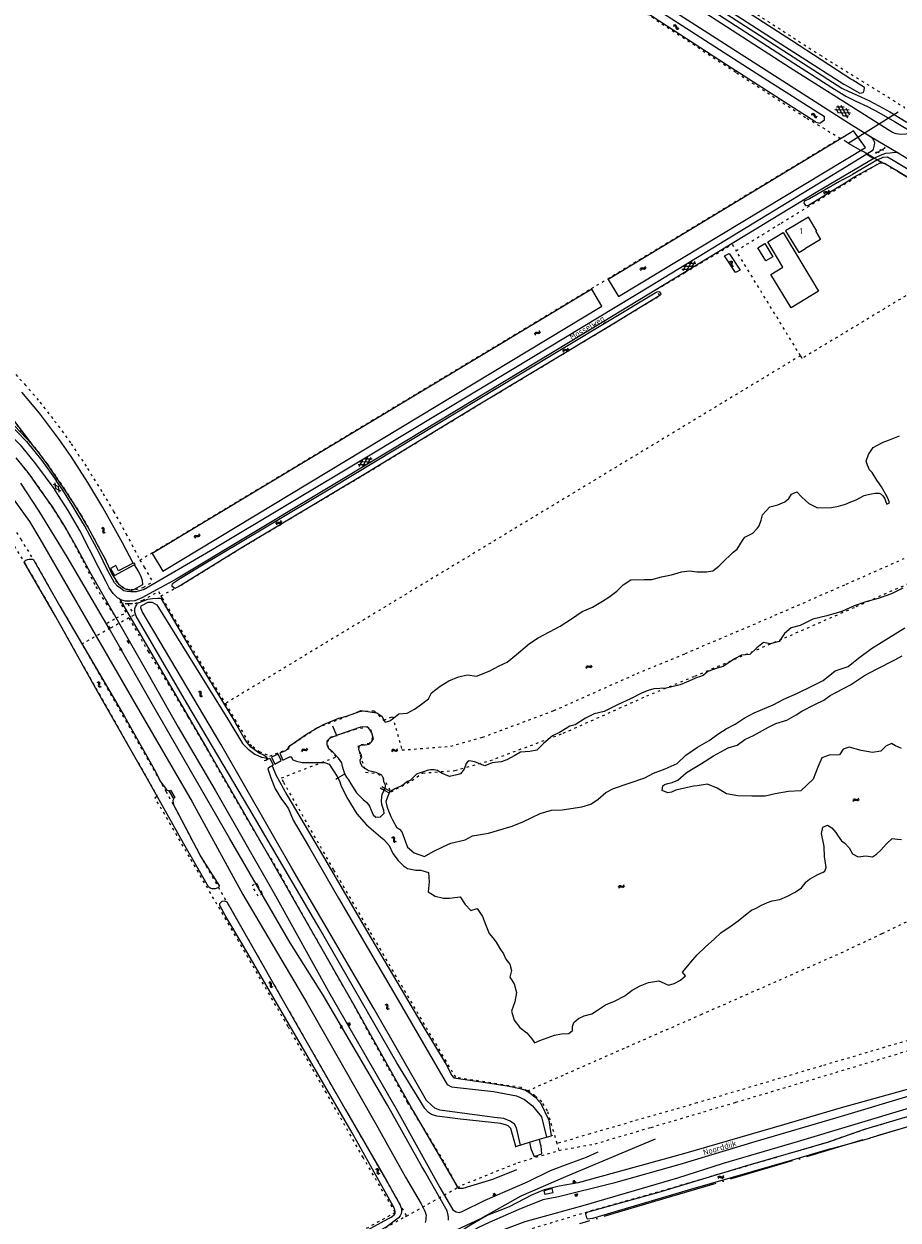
# Model space of a CAD drawing. Header units: metres. Extents: x 64961 to 73789, y 403835 to 410663.
# Tile 10 of 135: x 67548 to 67904, y 405073 to 405560. Entities that reach past the tile are written whole.
import ezdxf

# ---------------------------------------------------------------- set-up
doc = ezdxf.new("R2010")
doc.units = ezdxf.units.M
doc.linetypes.add('ACAD_ISO04W100', pattern=[30, 24, -3, 0, -3])
doc.linetypes.add('PERCEELGRENS', pattern=[2.5, 1, -1.5])
for name, color, linetype, lineweight in [('B-GEO-OG-GEBOUW_hoofdgebouw-G', 2, 'Continuous', 25), ('B-GEO-OG-GEBOUW_huisnr-T', 6, 'Continuous', 25), ('B-GEO-OG-GRENS-sectie-G', 253, 'ACAD_ISO04W100', 0), ('B-GEO-OG-GRENS_perceel-G', 253, 'PERCEELGRENS', 0), ('B-GEO-OG-KUNSTWERK-G', 253, 'Continuous', 0), ('B-GEO-OG-OVLIJNOBJ-G', 253, 'Continuous', 0), ('B-GEO-OG-SLOOT_insteek-G', 253, 'Continuous', 0), ('B-GEO-OG-SLOOT_kant-G', 253, 'Continuous', 0), ('B-GEO-OG-STRAATNAAM-T', 7, 'Continuous', 35), ('B-GEO-OG-TALUD-S', 253, 'Continuous', 0), ('B-GEO-OG-VERH_gesl-S', 253, 'Continuous', 0), ('B-GEO-OG-VERH_kntgesl-G', 253, 'Continuous', 0), ('B-GEO-OG-VERH_kntopen-G', 253, 'Continuous', 0), ('B-GEO-OG-VERH_open-S', 253, 'Continuous', 0), ('B-GEO-OG-WATER-S', 253, 'Continuous', 0), ('B-GEO-OG-WATER_kant-G', 253, 'Continuous', 0)]:
    doc.layers.add(name, color=color, linetype=linetype, lineweight=lineweight)
doc.styles.add('isocp', font='isocp.shx')

# ---------------------------------------------------------------- blocks, each defined once
blk = doc.blocks.new('S05')
at = {"color": 0}
for p, q in [((0.08, 0.3), (0.38, 0.59)), ((0.11, -0.19), (0.41, 0.09)), ((0.38, 0.59), (0.68, 0.71)), ((0.41, 0.09), (0.71, 0.21)), ((0.68, 0.71), (1.01, 0.62)), ((0.71, 0.21), (1.02, 0.12)), ((1.01, 0.62), (1.33, 0.37)), ((1.02, 0.12), (1.36, -0.12)), ((1.33, 0.37), (1.66, 0.13)), ((1.66, 0.13), (1.97, 0.04)), ((1.97, 0.04), (2.28, 0.16)), ((2.28, 0.16), (2.58, 0.44)), ((1.36, -0.12), (1.68, -0.37)), ((1.68, -0.37), (2, -0.46)), ((2, -0.46), (2.31, -0.33)), ((2.31, -0.33), (2.61, -0.05))]:
    blk.add_line(p, q, dxfattribs=at)
blk = doc.blocks.new('S04')
at = {"color": 0}
for p, q in [((0, 0.5), (0.5, 0.5)), ((0, 0.25), (1, 0.25)), ((0, 0), (0.5, 0)), ((0, -0.25), (1, -0.25)), ((0, -0.5), (0.5, -0.5))]:
    blk.add_line(p, q, dxfattribs=at)
blk = doc.blocks.new('S012')
at = {"color": 0}
for p, q in [((1.18, 2.05), (0, 0)), ((1.18, -2.05), (0, 0)), ((1.4, 0), (0.21, -2.05)), ((1.4, 0), (0.22, 2.05))]:
    blk.add_line(p, q, dxfattribs=at)
blk = doc.blocks.new('S016')
at = {"color": 0, "linetype": 'Continuous'}
for points in [[(0.01, -0.38), (2.65, 1.15)], [(2.65, -1.15), (0.01, 0.38)], [(5.07, -1.15), (1.09, 1.15)], [(1.09, -1.15), (5.07, 1.15)], [(6.16, -0.38), (3.51, 1.15)], [(3.51, -1.15), (6.16, 0.37)]]:
    blk.add_lwpolyline(points, dxfattribs=at)
blk = doc.blocks.new('S014')
at = {"color": 0}
for p, q in [((0, -0.75), (4.2, 1.67)), ((0, 0.65), (1.78, 1.67)), ((5.07, -1.52), (0, 1.4)), ((2.64, -1.52), (0, 0)), ((1.08, -1.52), (6.15, 1.4)), ((6.15, -0.75), (1.95, 1.67)), ((3.51, -1.52), (6.15, 0)), ((6.15, 0.65), (4.37, 1.67))]:
    blk.add_line(p, q, dxfattribs=at)
blk = doc.blocks.new('S026')
at = {"color": 0}
for p, q in [((0, 0), (4.4, 0)), ((0.2, 0.5), (0.2, 0)), ((1.2, 0), (1.2, -0.5)), ((2.2, 0.5), (2.2, 0)), ((3.2, 0), (3.2, -0.5)), ((4.2, 0.5), (4.2, 0))]:
    blk.add_line(p, q, dxfattribs=at)

msp = doc.modelspace()

# ---------------------------------------------------------------- linework, layer by layer
at = {"layer": 'B-GEO-OG-GEBOUW_hoofdgebouw-G'}
for points in [[(67870.88, 405475.267), (67871.309, 405475.524), (67867.895, 405481.223), (67858.581, 405475.644)], [(67858.581, 405475.644), (67863.889, 405466.783), (67866.646, 405468.435)], [(67871.981, 405451.02), (67860.772, 405444.262), (67852.569, 405457.869), (67857.482, 405460.831), (67851.297, 405471.091), (67857.594, 405474.887), (67871.981, 405451.02)], [(67870.88, 405475.267), (67872.774, 405472.107), (67866.646, 405468.435)], [(67853.352, 405465.049), (67850.524, 405463.325), (67847.233, 405468.722), (67850.061, 405470.446), (67853.352, 405465.049)]]:
    msp.add_lwpolyline(points, dxfattribs=at)
at = {"layer": 'B-GEO-OG-GRENS-sectie-G'}
for points in [[(67884.114, 405511.355), (67907.21, 405525.786)], [(67884.114, 405511.355), (67889.075, 405508.387), (67890.622, 405507.755), (67897.436, 405503.704)], [(67948.156, 405473.679), (67924.734, 405487.472), (67897.436, 405503.704)], [(68000, 405137.566), (67985.513, 405133.315), (67918.932, 405113.854), (67858.967, 405096.153), (67807.46, 405081.005), (67774.535, 405071.231)]]:
    msp.add_lwpolyline(points, dxfattribs=at)
at = {"layer": 'B-GEO-OG-GRENS_perceel-G'}
for points in [[(67409.44, 405846.215), (67410.422, 405845.601), (67435.271, 405829.147), (67457.799, 405814.219), (67493.748, 405791.24), (67532.219, 405766.417), (67570.115, 405741.946), (67609.39, 405716.825), (67657.406, 405685.84), (67672.081, 405676.132), (67735.577, 405635.141), (67765.334, 405616.067), (67796.668, 405596.023), (67836.544, 405570.435), (67872.549, 405547.225), (67907.21, 405525.786)], [(67400.315, 405822.859), (67403.923, 405820.56), (67427.603, 405805.417), (67460.112, 405784.553), (67489.323, 405765.715), (67518.021, 405747.489), (67546.316, 405729.411), (67576.989, 405709.577), (67599.29, 405695.084), (67620.273, 405681.499), (67651.69, 405661.108), (67687.751, 405637.667), (67723.585, 405614.661), (67754.544, 405594.65), (67785.161, 405575.047), (67838.56, 405539.964), (67867.198, 405521.479), (67880.84, 405513.314)], [(67595.449, 405341.507), (67779.487, 405452.155), (67786.081, 405456.073), (67880.84, 405513.314)], [(67884.114, 405511.355), (67883.22, 405511.89), (67880.84, 405513.314)], [(67856.733, 405478.732), (67897.436, 405503.704)], [(67838.402, 405467.486), (67856.733, 405478.732)], [(67948.156, 405473.679), (67865.32, 405423.64), (67864.63, 405424.75)], [(67807.251, 405449.237), (67806.006, 405451.706), (67817.497, 405458.595), (67836.772, 405470.121), (67838.384, 405467.516)], [(67838.402, 405467.486), (67838.384, 405467.516)], [(67864.63, 405424.75), (67838.402, 405467.486)], [(67410.455, 405462.675), (67417.199, 405459.195), (67427.506, 405454.126), (67440.806, 405446.796), (67452.683, 405439.656), (67471.481, 405426.456), (67479.83, 405419.67), (67488.182, 405412.626), (67496.946, 405404.903), (67504.902, 405396.767), (67513.55, 405387.622), (67521.031, 405379.038), (67526.965, 405371.935), (67532.235, 405364.991), (67536.347, 405359.402), (67540.183, 405353.718), (67542.942, 405349.283), (67548.748, 405339.852), (67561.127, 405318.431), (67568.808, 405304.646), (67602.431, 405245.344)], [(67412.698, 405465.102), (67423.664, 405460.4), (67436.443, 405453.472), (67447.853, 405446.918), (67460.364, 405439.083), (67470.343, 405431.741), (67482.738, 405422.465), (67498.295, 405408.57), (67507.679, 405399.727), (67520.596, 405385.972), (67531.048, 405373.376), (67546.852, 405350.095), (67552.599, 405340.661), (67562.821, 405322.728), (67571.85, 405307.346)], [(67604.006, 405326.953), (67612.23, 405331.313), (67637.107, 405346.66), (67688.192, 405377.164), (67731.197, 405403.385), (67786.39, 405436.548), (67807.251, 405449.237)], [(67864.63, 405424.75), (67630.237, 405283.078)], [(67543.141, 405418.87), (67548.514, 405413.048), (67554.665, 405405.834), (67560.682, 405398.146), (67567.45, 405388.906), (67574.052, 405378.823), (67580.415, 405368.603), (67584.721, 405361.31), (67589.757, 405352.276), (67595.449, 405341.507)], [(67550.839, 405389.444), (67550.415, 405389.963), (67545.339, 405396.548)], [(67550.839, 405389.444), (67553.98, 405385.605), (67557.606, 405380.712), (67561.292, 405375.34), (67564.621, 405370.592), (67568.273, 405364.906), (67571.383, 405359.935), (67574.161, 405354.997), (67577.052, 405349.729), (67579.176, 405345.615), (67581.108, 405342.275), (67583.953, 405336.047), (67584.401, 405335.375), (67585.664, 405332.961), (67586.979, 405331.571), (67588.181, 405330.721), (67589.347, 405329.965), (67590.48, 405329.64), (67591.798, 405329.518), (67593.702, 405329.536), (67596.815, 405330.401), (67600.656, 405332.651)], [(67548.077, 405379.121), (67550.89, 405375.623), (67555.254, 405369.519), (67560.366, 405361.971), (67563.5, 405356.988), (67566.609, 405351.916), (67572.13, 405341.364), (67577.465, 405330.609), (67581.536, 405323.905), (67585.809, 405317.937)], [(67595.449, 405341.507), (67597.135, 405338.642), (67600.656, 405332.651)], [(67641.463, 405265.526), (67643.998, 405263.504), (67648.383, 405261.696), (67656.237, 405264.719), (67656.025, 405265.512), (67667.561, 405273.203), (67684.967, 405279.882), (67690.836, 405280.084), (67694.884, 405276.239), (67698.316, 405277.812), (67702.214, 405264.164), (67722.074, 405265.692), (67735.08, 405269.356), (67764.155, 405280.234), (67798.024, 405295.354), (67817.705, 405303.47), (67854.241, 405319.013), (67883.273, 405331.714), (67906.941, 405342.186)], [(67653.11, 405252.8), (67669.477, 405259.1), (67675.468, 405261.385), (67672.308, 405265.073), (67671.857, 405267.551), (67672.984, 405269.353), (67682.897, 405272.508), (67688.079, 405273.634), (67689.431, 405272.508), (67690.332, 405269.353), (67688.98, 405266.875), (67684.249, 405265.974), (67685.15, 405262.144), (67687.403, 405255.16), (67692.585, 405254.484), (67694.387, 405253.132), (67697.718, 405247.095), (67706.218, 405251.749), (67710.67, 405254.785), (67723.826, 405255.797), (67738.196, 405259.845), (67767.947, 405270.976), (67801.949, 405286.156), (67821.58, 405294.251), (67858.213, 405309.835), (67887.357, 405322.586), (67910.227, 405332.705)], [(67590.457, 405323.797), (67591.341, 405323.805), (67593.522, 405323.887), (67596.588, 405325.166), (67602.991, 405328.679)], [(67602.991, 405328.679), (67604.006, 405326.953)], [(67604.006, 405326.953), (67604.483, 405326.003), (67615.911, 405306.834), (67630.237, 405283.078)], [(67585.809, 405317.937), (67589.825, 405320.232), (67587.251, 405324.49)], [(67587.251, 405324.49), (67587.666, 405324.263), (67589.409, 405323.787), (67590.457, 405323.797)], [(67590.457, 405323.797), (67592.923, 405319.083)], [(67583.33, 405313.74), (67582.07, 405315.8), (67585.809, 405317.937)], [(67590.926, 405317.971), (67583.33, 405313.74)], [(67592.923, 405319.083), (67590.926, 405317.971)], [(67590.926, 405317.971), (67598.776, 405304.262), (67606.777, 405291.338), (67614.969, 405277.678), (67622.738, 405264.529), (67629.84, 405251.94), (67637.561, 405238.663), (67644.713, 405226.486), (67652.603, 405213.544), (67659.781, 405200.357), (67667.641, 405186.535), (67675.307, 405173.052), (67682.681, 405160.068), (67689.669, 405147.097), (67696.706, 405134.479), (67704.348, 405120.679), (67712.194, 405108.147), (67719.542, 405096.015), (67724.881, 405085.944)], [(67583.33, 405313.74), (67571.85, 405307.346)], [(67571.85, 405307.346), (67572.232, 405306.695), (67606.014, 405247.36)], [(67630.237, 405283.078), (67640.22, 405266.517), (67641.463, 405265.526)], [(67753.351, 405125.343), (67750.813, 405126.668), (67724.131, 405130.818), (67711.399, 405152.367), (67688.917, 405190.674), (67674.458, 405215.359), (67653.939, 405251.075), (67653.11, 405252.8)], [(67606.014, 405247.36), (67611.388, 405237.495), (67619.848, 405221.4), (67632.195, 405199.958), (67650.188, 405168.384), (67672.758, 405128.845), (67688.144, 405102.129), (67699.733, 405081.959), (67704.032, 405074.423)], [(67564.164, 405000), (67601.926, 405021.135), (67638.161, 405041.533), (67679.041, 405064.508), (67699.451, 405075.866), (67686.41, 405098.198), (67671.449, 405124.476), (67655.831, 405151.454), (67635.649, 405186.272), (67615.578, 405220.627), (67601.561, 405244.746), (67602.431, 405245.344)], [(67753.351, 405125.343), (67769.055, 405132.248), (67793.847, 405143.184), (67824.089, 405156.401), (67853.753, 405169.48), (67881.212, 405181.542), (67897.92, 405189.447), (67954.254, 405216.357), (67983.784, 405230.505), (68000, 405238.356)], [(67643.384, 405209.084), (67645.388, 405205.65), (67643.66, 405204.642), (67641.127, 405208.983), (67642.855, 405209.991), (67643.384, 405209.084)], [(68000, 405173.124), (67984.283, 405168.429), (67939.793, 405155.153), (67922.92, 405150.144), (67873.161, 405135.473), (67822.444, 405120.416), (67778.87, 405107.87), (67765.483, 405103.872)], [(67766.302, 405101.12), (67780.972, 405103.782), (67803.72, 405110.467), (67838.337, 405120.704), (67941.034, 405151.428), (68000, 405168.819)], [(67628.071, 405000), (67637.928, 405005.728), (67643.059, 405008.618), (67667.861, 405022.397), (67684.702, 405031.889), (67709.504, 405045.974), (67735.837, 405060.366), (67749.616, 405067.408), (67752.984, 405068.633), (67781.46, 405077.206), (67810.855, 405085.474), (67873.626, 405103.846), (67892.61, 405110.276), (67929.966, 405121.299), (67957.217, 405129.26), (67980.182, 405135.996), (68000, 405142.056)], [(67765.483, 405103.872), (67761.507, 405117.233), (67759.179, 405120.836), (67756.52, 405123.26), (67754.028, 405124.989), (67753.351, 405125.343)], [(67749.587, 405096.161), (67766.302, 405101.12)], [(67766.302, 405101.12), (67765.483, 405103.872)], [(67724.881, 405085.944), (67726.832, 405087.034), (67749.587, 405096.161)], [(67704.032, 405074.423), (67704.084, 405074.332), (67724.881, 405085.944)], [(67570.047, 405000), (67571.609, 405000.867), (67634.358, 405035.795), (67684.401, 405063.563), (67703.619, 405074.194)], [(67703.619, 405074.194), (67704.032, 405074.423)]]:
    msp.add_lwpolyline(points, dxfattribs=at)
at = {"layer": 'B-GEO-OG-KUNSTWERK-G'}
for points in [[(67592.665, 405340.27), (67586.748, 405337.143), (67585.62, 405339.292), (67583.473, 405338.072), (67585.123, 405335.227), (67593.149, 405339.514)], [(67592.665, 405340.27), (67592.899, 405340.394), (67593.422, 405339.66), (67593.149, 405339.514)], [(67673.868, 405273.953), (67675.494, 405270.046)], [(67675.494, 405270.046), (67675.605, 405269.78)], [(67653.057, 405259.843), (67651.814, 405262.47), (67649.095, 405261.227), (67650.432, 405258.416), (67653.057, 405259.843)], [(67656.01, 405265.013), (67654.81, 405263.79), (67652.401, 405262.845), (67653.738, 405260.071), (67656.456, 405261.389), (67657.116, 405261.38)], [(67656.126, 405265.131), (67656.01, 405265.013)], [(67657.116, 405261.38), (67657.25, 405261.378)], [(67646.026, 405259.925), (67646.745, 405260.005), (67647.481, 405260.399)], [(67647.481, 405260.399), (67648.324, 405260.851), (67649.716, 405257.967), (67649.308, 405257.739)], [(67649.308, 405257.739), (67648.505, 405257.291), (67647.626, 405256.526)], [(67675.216, 405252.321), (67676.079, 405252.814)], [(67676.079, 405252.814), (67678.898, 405254.425)], [(67678.898, 405254.425), (67679.254, 405254.628)], [(67609.362, 405244.651), (67609.1, 405244.556), (67607.301, 405247.473), (67607.309, 405247.477)], [(67607.309, 405247.477), (67607.907, 405247.774), (67609.67, 405244.764), (67609.362, 405244.651)], [(67693.332, 405248.801), (67694.986, 405247.847)], [(67694.029, 405249.269), (67695.424, 405248.526)], [(67694.986, 405247.847), (67697.003, 405246.684)], [(67695.424, 405248.526), (67697.571, 405247.383)], [(67697.003, 405246.684), (67697.08, 405246.64)], [(67754.202, 405104.409), (67754.596, 405102.462), (67754.869, 405101.468), (67756.038, 405098.63), (67759.261, 405099.724), (67758.921, 405102.762), (67758.611, 405103.609), (67758.284, 405105.651)], [(67754.202, 405104.409), (67758.284, 405105.651)], [(67758.284, 405105.651), (67762.999, 405107.085)], [(67762.999, 405107.085), (67763.739, 405107.31)], [(67748.413, 405102.648), (67748.649, 405102.72)], [(67748.649, 405102.72), (67754.202, 405104.409)], [(67763.794, 405083.994), (67763.412, 405085.523), (67760.078, 405084.65), (67760.479, 405083.213), (67763.794, 405083.994)]]:
    msp.add_lwpolyline(points, dxfattribs=at)
at = {"layer": 'B-GEO-OG-OVLIJNOBJ-G'}
for points in [[(67298.386, 405528.919), (67313.249, 405525.065), (67337.285, 405518.422), (67355.874, 405512.262), (67376.061, 405505.13), (67386.782, 405500.98), (67407.122, 405492.61), (67421.838, 405485.774), (67433.982, 405479.688), (67447.023, 405472.412), (67463.981, 405462.607), (67475.566, 405455.133), (67483.132, 405451.126), (67491.501, 405446.167), (67498.063, 405441.025), (67504.459, 405435.901), (67511.679, 405429.51), (67521.751, 405420.01), (67530.457, 405410.644), (67551.397, 405388.762)], [(67544.925, 405383.12), (67549.816, 405377.169), (67555.129, 405369.469), (67559.784, 405363.11), (67565.217, 405354.378), (67569.213, 405347.385), (67575.261, 405336.112), (67596.461, 405299.167), (67611.078, 405273.435), (67626.156, 405247.835), (67650.698, 405204.777), (67672.885, 405164.907), (67699.674, 405118.327), (67717.702, 405086.036), (67722.899, 405076.892), (67724.314, 405076.059), (67725.491, 405075.798), (67726.762, 405076.272), (67736.106, 405080.825), (67753.428, 405088.315), (67762.718, 405092.923), (67769.903, 405095.623), (67777.402, 405098.341), (67782.157, 405100.571)], [(67582.873, 405313.617), (67565.732, 405342.776), (67554.393, 405361.362), (67546.904, 405372.806)], [(67543.716, 405366.483), (67550.465, 405357.284), (67554.683, 405350.182), (67559.729, 405341.539), (67580.684, 405305.071), (67593.907, 405282.351), (67616.734, 405243.097), (67637.37, 405205.279), (67663.49, 405161.22), (67691.674, 405111.609), (67703.638, 405090.258), (67710.081, 405079.343), (67711.488, 405076.395), (67712.035, 405074.663), (67712.013, 405073.688), (67711.919, 405072.878), (67711.639, 405071.72)], [(67587.045, 405325.744), (67609.739, 405286.94), (67623.091, 405264.049), (67649.299, 405218.604), (67682.753, 405160.125), (67706.687, 405117.318), (67725.099, 405085.7), (67727.215, 405085.73), (67739.225, 405089.39), (67749.101, 405093.26)], [(67721.119, 405072.702), (67721.123, 405073.788), (67721.07, 405074.653), (67720.579, 405076.513), (67711.558, 405092.441), (67710.304, 405094.581), (67696.296, 405119.528), (67687.957, 405133.957), (67670.085, 405164.346), (67656.728, 405185.643), (67631.95, 405228.293), (67601.073, 405281.755), (67582.873, 405313.617)], [(68000, 405153.256), (67994.823, 405151.731), (67950.387, 405138.444), (67906.222, 405125.379), (67881.213, 405118.405), (67857.706, 405111.547), (67816.898, 405099.669), (67773.964, 405087.881), (67766.323, 405086.489), (67760.209, 405085.091), (67755.031, 405082.918), (67745.87, 405078.162), (67737.272, 405074.697), (67734.722, 405073.34), (67729.466, 405070.209), (67720.375, 405064.331), (67651.445, 405025.482), (67626.667, 405011.373), (67606.408, 405000)], [(68000, 405150.181), (67984.7, 405145.566), (67910.124, 405123.586), (67881.249, 405114.906), (67846.083, 405104.568), (67815.504, 405095.349), (67788.483, 405087.798), (67766.07, 405082.239), (67759.68, 405080.952), (67749.859, 405076.99), (67737.807, 405071.692), (67733.458, 405069.737), (67725.015, 405065.016), (67631.397, 405011.615), (67610.643, 405000)], [(67622.345, 405000), (67658.919, 405020.453), (67721.196, 405056.434), (67735.744, 405065.11), (67743.779, 405068.82), (67752.402, 405072.105), (67776.051, 405078.71), (67814.585, 405089.979), (67833.282, 405095.858), (67863.471, 405104.762), (67909.077, 405118.373), (67996.162, 405144.325), (68000, 405145.465)], [(67650.189, 405035.736), (67670.57, 405044.486), (67688.17, 405052.601), (67710.634, 405062.43), (67726.501, 405069.63), (67734.39, 405073.377), (67750.852, 405082.655), (67768.948, 405090.4), (67805.526, 405105.852)]]:
    msp.add_lwpolyline(points, dxfattribs=at)
at = {"layer": 'B-GEO-OG-SLOOT_insteek-G'}
for points in [[(67425.576, 405812.065), (67460.698, 405789.15), (67499.42, 405764.789), (67558.353, 405726.188), (67612.766, 405691.346), (67664.993, 405657.424), (67714.306, 405625.284), (67781.737, 405581.689), (67846.864, 405539.677), (67874.408, 405522.218)], [(67870.87, 405519.822), (67834.487, 405543.159), (67779.678, 405578.938), (67719.73, 405617.603), (67660.263, 405656.107), (67599.905, 405695.229), (67536.116, 405736.146), (67465.455, 405781.814), (67437.182, 405799.723), (67423.035, 405808.041)], [(67792.257, 405593.229), (67856.623, 405551.69), (67882.334, 405535.38), (67883.837, 405534.509)], [(67885.899, 405536.945), (67885.157, 405537.381), (67860.984, 405553.078), (67810.763, 405585.542)], [(67290.007, 405537.066), (67301.959, 405534.027), (67314.863, 405530.686), (67328.28, 405527.13), (67344.923, 405522.14), (67355.947, 405518.637), (67367.779, 405514.665), (67379.269, 405510.107), (67391.957, 405504.262), (67421.578, 405491.512), (67445.461, 405479.501), (67462.209, 405470.433), (67473.153, 405462.491), (67481.174, 405457.252), (67487.692, 405452.866), (67495.647, 405446.741), (67502.504, 405441.695), (67508.888, 405435.905), (67514.662, 405430.203), (67522.818, 405422.382), (67530.551, 405414.428), (67537.282, 405407), (67550.415, 405389.963), (67551.397, 405388.762)], [(67883.837, 405534.509), (67888.793, 405531.602), (67890.126, 405531.955), (67890.546, 405532.728), (67890.662, 405533.92), (67885.899, 405536.945)], [(67870.87, 405519.822), (67872.553, 405519.503), (67874.376, 405520.84), (67874.408, 405522.218)], [(67881.161, 405513.221), (67786.236, 405455.816), (67790.428, 405448.85), (67891.117, 405509.543), (67886.224, 405516.283), (67884.969, 405515.524)], [(67884.969, 405515.524), (67881.161, 405513.221)], [(67912.345, 405498.206), (67903.011, 405503.836), (67900.062, 405505.638), (67898.25, 405505.492), (67897.629, 405505.247), (67896.006, 405504.516), (67885.77, 405498.588)], [(67886.331, 405497.495), (67895.66, 405502.535), (67897.1, 405503.227), (67897.924, 405503.29), (67898.915, 405503.098), (67923.388, 405488.542)], [(67882.018, 405496.516), (67880.475, 405495.727), (67868.308, 405488.6), (67866.526, 405487.771), (67866.141, 405487.491), (67866.017, 405487.01), (67866.337, 405486.293), (67866.692, 405485.891), (67867.871, 405486.086), (67879.797, 405493.321), (67882.898, 405495.141)], [(67882.018, 405496.516), (67885.77, 405498.588)], [(67882.898, 405495.141), (67886.331, 405497.495)], [(67840.091, 405459.603), (67838.162, 405458.662), (67833.596, 405465.428), (67835.58, 405466.333), (67840.091, 405459.603)], [(67600.449, 405344.163), (67604.749, 405336.964), (67783.738, 405444.984), (67779.642, 405451.898), (67600.449, 405344.163)], [(67807.65, 405449.905), (67807.598, 405449.554), (67807.251, 405449.237), (67786.39, 405436.548), (67731.197, 405403.385), (67688.192, 405377.164), (67637.107, 405346.66), (67612.23, 405331.313), (67609.678, 405329.96), (67608.619, 405330.707), (67608.558, 405331.352), (67608.7, 405331.888), (67609.14, 405332.243), (67612.02, 405334.097), (67618.936, 405338.333), (67674.186, 405371.312), (67749.909, 405416.995), (67805.469, 405450.29), (67806.277, 405450.722), (67806.884, 405450.913), (67807.181, 405450.786), (67807.48, 405450.402), (67807.65, 405449.905)], [(67592.665, 405340.27), (67588.393, 405348.563), (67580.359, 405362.972), (67574.157, 405373.044), (67567.451, 405383.646), (67562.699, 405390.484), (67554.552, 405401.295), (67547.348, 405409.899)], [(67593.149, 405339.514), (67594.72, 405337.016), (67595.716, 405335.18), (67596.287, 405333.303), (67596.452, 405331.441), (67594.928, 405330.633), (67593.019, 405329.582), (67592.063, 405329.185), (67590.863, 405329.284), (67589.549, 405329.696), (67588.306, 405330.349), (67586.948, 405331.554), (67583.953, 405336.047), (67581.108, 405342.275), (67579.176, 405345.615), (67577.052, 405349.729), (67574.161, 405354.997), (67571.383, 405359.935), (67568.273, 405364.906), (67564.621, 405370.592), (67561.292, 405375.34), (67557.606, 405380.712), (67553.98, 405385.605), (67551.397, 405388.762)], [(67609.362, 405244.651), (67608.777, 405243.538), (67609.143, 405241.862), (67610.704, 405238.796), (67620.23, 405220.673), (67627.798, 405208.75), (67627.233, 405207.988), (67626.055, 405207.645), (67624.893, 405207.578), (67624.023, 405207.829), (67623.427, 405208.469), (67613.371, 405225.959), (67598.358, 405252.592), (67578.077, 405288.015), (67561.127, 405318.431), (67548.315, 405340.601), (67548.55, 405341.138), (67548.934, 405341.511), (67549.559, 405341.756), (67550.241, 405341.892), (67550.72, 405341.915), (67551.92, 405341.852), (67562.821, 405322.728), (67589.189, 405277.804), (67601.239, 405256.31), (67603.982, 405251.077), (67605.384, 405249.153), (67606.187, 405248.201), (67606.523, 405247.779), (67607.309, 405247.477)], [(67748.649, 405102.72), (67746.541, 405110.015), (67746.065, 405110.605), (67745.459, 405111.049), (67744.871, 405111.437), (67742.462, 405112.015), (67726.072, 405113.797), (67716.377, 405115.042), (67714.263, 405115.767), (67713.033, 405116.525), (67711.529, 405118.113), (67709.991, 405120.602), (67700.146, 405136.803), (67668.517, 405191.696), (67639.824, 405240.583), (67614.584, 405283.266), (67593.933, 405318.722), (67593.42, 405320.304), (67593.32, 405321.17), (67593.406, 405321.798), (67593.584, 405322.464), (67593.984, 405323.151), (67594.512, 405323.931), (67598.703, 405325.631), (67600.528, 405325.814), (67602.777, 405326.02), (67603.976, 405326.05), (67605.89, 405322.691), (67617.218, 405303.367), (67633.767, 405276.306), (67637.728, 405269.054), (67638.834, 405267.312), (67640.418, 405265.574), (67641.979, 405264.444), (67643.985, 405263.061), (67645.764, 405262.229), (67646.525, 405261.775), (67646.971, 405261.447), (67647.481, 405260.399)], [(67649.308, 405257.739), (67650.768, 405254.083), (67655.329, 405245.915), (67670.274, 405220.609), (67688.167, 405189.907), (67710.312, 405152.565), (67720.248, 405136.014), (67722.56, 405131.534), (67723.324, 405130.692), (67733.562, 405129.146), (67745.143, 405127.336), (67750.347, 405126.362), (67752.498, 405125.564), (67754.298, 405124.528), (67756.464, 405122.754), (67758.647, 405120.502), (67762.01, 405113.37), (67762.498, 405110.534), (67762.999, 405107.085)], [(67637.505, 405184.523), (67630.495, 405196.36), (67628.043, 405200.895), (67628.009, 405201.594), (67629.005, 405202.566), (67629.926, 405202.692), (67630.827, 405202.358), (67659.393, 405152.231), (67679.011, 405117.903), (67696.014, 405088.534), (67701.394, 405079.021), (67701.995, 405077.253), (67701.992, 405076.259), (67701.842, 405075.303), (67701.471, 405074.494), (67700.658, 405073.466), (67696.176, 405070.076), (67657.241, 405048.54), (67583.225, 405007.315), (67570.048, 405000)], [(67699.217, 405077.427), (67681.925, 405108.288), (67637.505, 405184.523)], [(67890.351, 405109.63), (67927.557, 405120.61), (67959.504, 405129.87)], [(67959.962, 405126.211), (67948.766, 405122.838), (67892.878, 405106.138)], [(67876.215, 405104.583), (67890.351, 405109.63)], [(67876.914, 405101.673), (67892.878, 405106.138)], [(67876.914, 405101.673), (67860.872, 405097.015), (67819.781, 405085.122), (67779.924, 405073.394), (67777.898, 405073.136), (67777.548, 405073.597), (67777.106, 405075.255), (67777.548, 405075.862), (67778.101, 405076.102), (67806.907, 405084.147), (67842.399, 405094.807), (67876.215, 405104.583)], [(67565.671, 405000), (67613.946, 405027.239), (67674.433, 405061.147), (67696.517, 405073.185), (67697.789, 405073.954), (67698.306, 405074.32), (67699.062, 405074.815), (67699.487, 405075.402), (67699.489, 405076.23), (67699.217, 405077.427)]]:
    msp.add_lwpolyline(points, dxfattribs=at)
at = {"layer": 'B-GEO-OG-SLOOT_kant-G'}
for points in [[(67750.46, 405103.271), (67748.836, 405110.252), (67748.028, 405111.718), (67746.327, 405113.033), (67743.786, 405114.058), (67739.882, 405114.506), (67717.648, 405117.414), (67715.636, 405118.269), (67714.217, 405119.517), (67712.157, 405121.461), (67690.76, 405158.839), (67657.403, 405216.068), (67628.338, 405266.602), (67596.283, 405320.579), (67595.81, 405322.049), (67595.976, 405322.929), (67598.77, 405324.331), (67600.421, 405324.35), (67602.33, 405323.248), (67631.201, 405276.761), (67637.252, 405266.748), (67639.491, 405264.455), (67642.254, 405262.449), (67644.973, 405261.18), (67646.802, 405261.026), (67647.193, 405260.245)], [(67647.626, 405256.526), (67648.757, 405252.828), (67650.53, 405248.317), (67653.071, 405244.201), (67654.889, 405241.868), (67655.997, 405240.194), (67657.91, 405235.649), (67664.573, 405224.344), (67676.295, 405203.752), (67699.723, 405163.868), (67719.788, 405129.356), (67720.682, 405127.996), (67722.344, 405127.031), (67739.579, 405125.05), (67748.873, 405123.329), (67752.191, 405121.891), (67755.418, 405119.259), (67757.199, 405117.101), (67759.018, 405114.698), (67761.063, 405106.496)]]:
    msp.add_lwpolyline(points, dxfattribs=at)
at = {"layer": 'B-GEO-OG-VERH_kntgesl-G'}
for points in [[(67226.677, 405944.076), (67228.384, 405943.104), (67262.341, 405920.968), (67322.024, 405882.524), (67373.756, 405849.217), (67416.728, 405821.405), (67482.55, 405778.93), (67636.443, 405679.354), (67717.928, 405626.702), (67796.703, 405575.685), (67884.143, 405519.639), (67893.164, 405514.059)], [(67911.299, 405515.142), (67907.641, 405514.934), (67905.575, 405514.84), (67903.635, 405515.099), (67902.154, 405515.583), (67900.317, 405516.71), (67893.318, 405521.146), (67860.555, 405541.818), (67772.033, 405599.09), (67707.164, 405640.993), (67687.317, 405653.889), (67681.643, 405658.744), (67674.574, 405664.84)], [(67893.164, 405514.059), (67893.815, 405513.456), (67894.134, 405512.961), (67894.415, 405512.484), (67894.715, 405511.915), (67894.74, 405511.287), (67894.709, 405510.697), (67894.531, 405509.92), (67894.282, 405508.921), (67893.828, 405508.216), (67891.652, 405506.845)], [(67893.164, 405514.059), (67904.372, 405507.337)], [(67891.652, 405506.845), (67883.574, 405501.753), (67842.456, 405476.86), (67803.45, 405453.094), (67747.966, 405419.504), (67687.949, 405383.38), (67624.222, 405345.302), (67597.209, 405329.473), (67593.841, 405328.537), (67591.756, 405328.518), (67590.297, 405328.652), (67588.928, 405329.045), (67587.609, 405329.9), (67586.253, 405330.883), (67585.023, 405332.182), (67581.905, 405337.983), (67578.895, 405344.137), (67576.902, 405348.03), (67575.156, 405351.206), (67572.901, 405355.576), (67570.295, 405359.832), (67567.391, 405364.547), (67563.757, 405370.326), (67561.325, 405373.887)], [(67894.559, 405505.003), (67871.052, 405491.209), (67783.772, 405438.239), (67697.738, 405386.314), (67610.177, 405333.766), (67596.152, 405326.068), (67593.303, 405324.879), (67591.33, 405324.805), (67589.54, 405324.788), (67588.041, 405325.198), (67587.045, 405325.744)], [(67891.652, 405506.845), (67894.559, 405505.003)], [(67904.372, 405507.337), (67903.061, 405507.454), (67901.181, 405507.27), (67899.282, 405507.068), (67897.13, 405506.346), (67894.798, 405505.143), (67894.559, 405505.003)], [(67904.372, 405507.337), (67915.359, 405500.669), (67989.653, 405458.871), (68000, 405453.403)], [(67424.879, 405466.658), (67450.115, 405455.631), (67475.247, 405443.855), (67483.479, 405439.781), (67488.844, 405436.78), (67496.152, 405432.372), (67505.517, 405425.448), (67521.289, 405412.255), (67536.098, 405399.136), (67546.607, 405388.481), (67552.919, 405380.714), (67560.691, 405370.08)], [(67426.013, 405469.591), (67478.491, 405445.327), (67488.587, 405440.305), (67490.363, 405439.661), (67497.758, 405434.833), (67504.851, 405429.572), (67507.113, 405427.925), (67522.885, 405414.732), (67538.031, 405401.171), (67549.16, 405389.772), (67555.472, 405382.005), (67561.325, 405373.887)], [(67587.045, 405325.744), (67586.353, 405326.123), (67584.473, 405327.896), (67582.902, 405330.15), (67581.473, 405332.96), (67578.746, 405338.415), (67571, 405353.621), (67566.181, 405361.694), (67560.691, 405370.08)]]:
    msp.add_lwpolyline(points, dxfattribs=at)
at = {"layer": 'B-GEO-OG-VERH_kntopen-G'}
for points in [[(67233.252, 405952.624), (67258.909, 405935.804), (67288.476, 405916.662), (67324.395, 405893.557), (67359.619, 405870.683), (67385.916, 405853.796), (67441.761, 405817.839), (67498.695, 405781.057), (67614.805, 405705.98), (67699.965, 405651.056), (67802.969, 405584.325), (67881.464, 405533.748), (67884.355, 405532.373), (67887.691, 405530.891), (67892.436, 405528.63), (67896.497, 405526.546), (67901.004, 405524.06), (67907.741, 405519.954), (67914.404, 405516.291)], [(67674.574, 405664.84), (67720.466, 405635.435), (67799.074, 405584.546), (67861.938, 405543.861), (67877.42, 405533.968), (67883.156, 405530.443), (67887.216, 405528.396), (67891.942, 405526.226), (67896.615, 405523.761), (67902.997, 405520.149), (67911.299, 405515.142)]]:
    msp.add_lwpolyline(points, dxfattribs=at)
at = {"layer": 'B-GEO-OG-WATER_kant-G'}
for points in [[(67831.411, 405339.008), (67832.58, 405340.292), (67837.243, 405344.783), (67838.819, 405345.979), (67841.036, 405349.542), (67842.002, 405350.825), (67843.801, 405351.857), (67844.114, 405351.878), (67845.272, 405352.443), (67846.988, 405354.415), (67847.753, 405355.455), (67848.636, 405357.715), (67849.205, 405359.971), (67852.108, 405363.246), (67855.44, 405364.053), (67858.197, 405365.223), (67859.9, 405366.623), (67860.917, 405368.312), (67863.16, 405369.255), (67865.155, 405367.078), (67868.001, 405364.596), (67871.617, 405362.785), (67877.281, 405362.856), (67880.172, 405363.456), (67882.914, 405364.33), (67885.211, 405365.256), (67887.345, 405366.033), (67890.631, 405367.798), (67892.251, 405368.164), (67894.959, 405368.725), (67896.656, 405368.741), (67897.545, 405368.399), (67898.143, 405367.648), (67898.948, 405366.419), (67899.458, 405365.169), (67899.799, 405364.213), (67900.956, 405364.796), (67900.464, 405366.064), (67900.01, 405367.296), (67897.665, 405371.278), (67896.768, 405372.543), (67895.72, 405374.065), (67893.864, 405377.129), (67892.821, 405378.226), (67891.972, 405380.193), (67891.44, 405381.848), (67892.374, 405384.477), (67894.248, 405387.3), (67895.992, 405388.331), (67898.268, 405389.515)], [(67898.268, 405389.515), (67900.898, 405390.481), (67904.924, 405392.143)], [(67656.01, 405265.013), (67656.652, 405266.04), (67663.693, 405270.831), (67670.3, 405274.583), (67676.477, 405277.114), (67679.588, 405277.882), (67683.395, 405279.246), (67685.452, 405280.262), (67691.975, 405279.235), (67694.054, 405277.944), (67695.442, 405275.559), (67697.301, 405276.093), (67698.712, 405277.121), (67700.891, 405278.913), (67704.302, 405279.148), (67707.313, 405280.819), (67710.191, 405282.839), (67713.068, 405284.988), (67714.318, 405287.399), (67717.854, 405290.126), (67721.339, 405292.355), (67725.217, 405293.96), (67728.9, 405294.751), (67732.614, 405294.269), (67737.78, 405296.219), (67741.874, 405298.435), (67745.108, 405299.923), (67748.936, 405303.004), (67754.189, 405307.537), (67757.673, 405309.895), (67762.356, 405312.264), (67766.671, 405314.538), (67771.348, 405317.534), (67775.693, 405320.528), (67779.865, 405322.302), (67783.919, 405324.776), (67786.58, 405326.388), (67789.786, 405328.798), (67792.345, 405331.443), (67795.536, 405333.484), (67800.978, 405333.646), (67804.005, 405333.545), (67807.961, 405334.745), (67812.051, 405335.467), (67816.154, 405336.779), (67819.416, 405337.178), (67822.575, 405336.784), (67826.285, 405336.726), (67828.882, 405337.138), (67831.411, 405339.008)], [(67906.321, 405330.045), (67901.748, 405327.695), (67896.323, 405325.799), (67891.297, 405324.552), (67886.571, 405322.828), (67881.518, 405320.566), (67875.353, 405318.81), (67869.627, 405317.465), (67864.485, 405314.833), (67860.803, 405313.931), (67858.057, 405311.561), (67856.002, 405308.368), (67852.21, 405307.41), (67849.548, 405307.938)], [(67873.903, 405292.52), (67878.756, 405296.423), (67884.036, 405298.152), (67886.251, 405299.999), (67888.303, 405301.569), (67893.58, 405305.549), (67907.211, 405313.889)], [(67849.548, 405307.938), (67846.855, 405305.809), (67843.966, 405303.088), (67840.554, 405302.816), (67837.801, 405301.24), (67833.162, 405298.188), (67830.696, 405297.464), (67826.87, 405296.155), (67824.967, 405294.476), (67823.532, 405293.983), (67822.502, 405293.696), (67818.238, 405291.811), (67815.61, 405290.679), (67809.958, 405289.389), (67804.831, 405289.046), (67802.493, 405288.415), (67800.122, 405287.507), (67795.036, 405284.82), (67790.314, 405282.653), (67784.602, 405279.832), (67780.606, 405278.927), (67777.007, 405277.084), (67772.788, 405274.369), (67770.689, 405273.888), (67766.414, 405271.301), (67763.603, 405269.964), (67759.868, 405266.866), (67757.145, 405264.036), (67754.29, 405263.529), (67750.565, 405263.291), (67748.161, 405261.866), (67745.021, 405260.212), (67742.668, 405259.304), (67738.925, 405258.955), (67735.984, 405257.747), (67733.614, 405258.647), (67731.891, 405259.369), (67729.544, 405259.771), (67728.883, 405259.359), (67728.373, 405258.708), (67727.583, 405256.357), (67726.143, 405254.48), (67724.579, 405254.004), (67721.559, 405253.311), (67718.336, 405254.665), (67716.719, 405255.867), (67715.314, 405256.113), (67713.893, 405256.118), (67712.475, 405255.827), (67710.967, 405255.333)], [(67820.161, 405256.215), (67824.327, 405258.598), (67829.131, 405261.817), (67835.172, 405264.993), (67838.833, 405266.153), (67842.004, 405268.452), (67845.457, 405270.127), (67851.588, 405273.525), (67854.545, 405275.011), (67858.999, 405276.307), (67862.89, 405278.485), (67865.219, 405280.038), (67870.453, 405282.671), (67874.164, 405284.422), (67876.711, 405286.328), (67879.318, 405287.718), (67884.955, 405290.65), (67890.676, 405294.505), (67895.652, 405297.117), (67903.31, 405301.064), (67906.009, 405302.492)], [(67697.003, 405246.684), (67696.088, 405244.269), (67695.71, 405243.195), (67695.853, 405241.813), (67696.271, 405240.525), (67696.706, 405239.348), (67697.367, 405237.731), (67697.65, 405237.087), (67698.309, 405235.673), (67699.979, 405232.718), (67701.187, 405231.899), (67702.211, 405230.838), (67703.725, 405226.83), (67704.467, 405224.549), (67707.238, 405222.25), (67711.422, 405220.813), (67714.908, 405222.839), (67719.189, 405224.89), (67722.184, 405226.155), (67727.947, 405227.556), (67731.031, 405229.209), (67737.461, 405230.266), (67747.177, 405233.2), (67751.534, 405234.865), (67755.097, 405236.651), (67758.55, 405238.363), (67763.095, 405239.679), (67767.505, 405239.776), (67775.557, 405240.996), (67779.145, 405242.063), (67782.207, 405244.14), (67785.282, 405246.808), (67788.385, 405248.443), (67801.169, 405252.77), (67804.785, 405254.76), (67809.438, 405256.446), (67814.436, 405258.616), (67817.91, 405262.099), (67822.677, 405265.355), (67827.45, 405267.965), (67831.297, 405270.898), (67834.325, 405272.716), (67838.07, 405274.745), (67841.738, 405277.141), (67845.74, 405279.246), (67853.551, 405282.622), (67857.847, 405284.932), (67863.361, 405287.273), (67869.22, 405290.114), (67873.903, 405292.52)], [(67695.424, 405248.526), (67695.544, 405249.136), (67695.481, 405249.892), (67694.786, 405251.232), (67694.755, 405252.579), (67694.022, 405253.919), (67691.687, 405254.986), (67688.544, 405255.657), (67686.074, 405257.368), (67685.34, 405258.819), (67685.254, 405260.184), (67685.888, 405261.371), (67685.639, 405262.328), (67684.625, 405264.182), (67684.868, 405265.864), (67685.749, 405266.333), (67687.263, 405266.237), (67688.828, 405266.584), (67689.872, 405267.461), (67690.58, 405268.722), (67690.003, 405271.171), (67689.141, 405272.528), (67688.153, 405273.663), (67685.313, 405273.433), (67675.494, 405270.046)], [(67678.898, 405254.425), (67678.487, 405255.71), (67678.028, 405257.422), (67677.663, 405258.95), (67676.353, 405260.875), (67674.042, 405263.307), (67672.423, 405264.694), (67671.708, 405266.219), (67671.748, 405267.862), (67672.863, 405268.961), (67674.314, 405269.639), (67675.494, 405270.046)], [(67905.829, 405264.81), (67903.383, 405265.876), (67901.732, 405266.857), (67899.455, 405265.691), (67897.315, 405263.623), (67893.961, 405263.167), (67889.323, 405263.898), (67884.438, 405265.273), (67881.973, 405264.511), (67880.555, 405262.228), (67876.275, 405262.077), (67873.333, 405260.961), (67871.726, 405257.218), (67869.854, 405252.274), (67864.824, 405247.576), (67859.698, 405247.196), (67854.28, 405246.351), (67850.23, 405245.354), (67844.806, 405245.321), (67839.102, 405245.47), (67834.463, 405246.312), (67830.622, 405248.601), (67826.787, 405250.207), (67822.511, 405249.613), (67821.055, 405249.47), (67817.409, 405248.661), (67813.874, 405247.76), (67812.092, 405246.932), (67810.563, 405246.733), (67808.285, 405247.634), (67808.488, 405249.573), (67809.166, 405250.078), (67810.527, 405250.478), (67812.276, 405250.919), (67814.592, 405251.863), (67817.978, 405254.866), (67820.161, 405256.215)], [(67657.116, 405261.38), (67657.815, 405260.183), (67659.297, 405259.552), (67661.571, 405259.075), (67668.103, 405259.136), (67670.668, 405259.068), (67672.556, 405258.44), (67675.778, 405253.396), (67676.079, 405252.814)], [(67676.079, 405252.814), (67676.717, 405251.578), (67677.324, 405249.831), (67679.734, 405244.761), (67683.8, 405238.175), (67687.718, 405233.672), (67693.54, 405228.763), (67694.879, 405227.687), (67697.024, 405225.253), (67698.475, 405221.964), (67700.642, 405219.198), (67702.84, 405217.023), (67704.512, 405215.839), (67707.931, 405215.244), (67709.961, 405215.263), (67713.033, 405214.296), (67713.253, 405210.534), (67712.923, 405206.416), (67715.763, 405204.634), (67719.165, 405203.873), (67721.657, 405203.859), (67725.915, 405204.305), (67728.01, 405201.28), (67730.34, 405198.793), (67732.805, 405199.646), (67735.05, 405196.402), (67736.375, 405192.834), (67737.754, 405189.397), (67739.229, 405187.621), (67740.593, 405185.844), (67742.074, 405183.311), (67743.589, 405181.185), (67744.551, 405178.98), (67746.138, 405176.983), (67746.846, 405174.296), (67746.17, 405171.651), (67747.912, 405168.936), (67748.868, 405165.347), (67748.184, 405161.539), (67746.799, 405157.762), (67747.958, 405154.193), (67750.312, 405151.134), (67753.045, 405148.964), (67755.079, 405146.565), (67756.203, 405144.86), (67758.371, 405145.822), (67764.402, 405148.074), (67767.258, 405148.544), (67770.264, 405148.665), (67771.766, 405149.897)], [(67678.898, 405254.425), (67678.981, 405254.165), (67679.637, 405253.137), (67680.478, 405251.964), (67681.434, 405250.386), (67683.628, 405246.68), (67686.421, 405244.012), (67687.965, 405242.735), (67688.956, 405241.268), (67689.654, 405239.725), (67690.484, 405237.776), (67691.619, 405236.772), (67693.537, 405236.901), (67694.943, 405238.464), (67694.859, 405239.589), (67694.025, 405241.925), (67693.863, 405243.455), (67693.994, 405245.135), (67694.096, 405246.077), (67694.784, 405247.541), (67694.986, 405247.847)], [(67710.967, 405255.333), (67709.643, 405254.804), (67708.098, 405254.31), (67706.526, 405252.708), (67705.538, 405251.776), (67704.435, 405251.397), (67702.22, 405249.549), (67700.841, 405248.983), (67699.352, 405248.341), (67697.136, 405247.034), (67697.003, 405246.684)], [(67694.986, 405247.847), (67695.42, 405248.507), (67695.424, 405248.526)], [(67771.766, 405149.897), (67771.75, 405151.539), (67772.196, 405153.204), (67774.23, 405154.754), (67776.525, 405155.939), (67779.636, 405156.743), (67781.873, 405158.222), (67785.193, 405160.32), (67788.869, 405161.904), (67793.075, 405164.011), (67796.024, 405166.345), (67799.347, 405168.056), (67802.711, 405169.416), (67806.875, 405170.138), (67809.042, 405169.217), (67810.858, 405168.404), (67813.085, 405169.071), (67815.693, 405170.406), (67817.742, 405172.197), (67816.603, 405173.625), (67818.099, 405175.503), (67819.979, 405177.698), (67822.515, 405180.711), (67825.752, 405183.86), (67829.65, 405187.255), (67832.229, 405189.697), (67836.428, 405192.504), (67839.268, 405194.616), (67842.838, 405197.602), (67844.653, 405198.911), (67846.546, 405199.686), (67848.711, 405200.979), (67851.211, 405202.018), (67853.123, 405202.774), (67856.273, 405203.302), (67859.323, 405204.678), (67862.427, 405206.257), (67865.03, 405208.071), (67866.945, 405210.488), (67868.356, 405211.516), (67871.641, 405213.466), (67873.919, 405214.466), (67874.543, 405214.878), (67875.083, 405216.304), (67874.688, 405219.086), (67874.396, 405220.671), (67874.338, 405224.914), (67873.144, 405230.217), (67873.673, 405232.75), (67875.641, 405233.488)], [(67875.641, 405233.488), (67877.422, 405232.49), (67879.063, 405230.605), (67879.927, 405229.026), (67881.328, 405227.231), (67882.74, 405226.174), (67884.4, 405224.308), (67885.825, 405221.922), (67888.07, 405220.615), (67891.259, 405220.996), (67893.919, 405220.67), (67895.662, 405221.683), (67897.437, 405223.305), (67899.59, 405225.872), (67901.949, 405228.164), (67904.184, 405227.908), (67905.791, 405227.776)]]:
    msp.add_lwpolyline(points, dxfattribs=at)

# ---------------------------------------------------------------- block references
at = {"layer": 'B-GEO-OG-TALUD-S'}
for p, rotation in [((67587.92, 405305.341), 209.4901971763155), ((67590.331, 405308.123), 33.55520016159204), ((67677.932, 405151.473), 208.9406021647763), ((67680.414, 405152.416), 30.04273774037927), ((67772.571, 405087.884), 104.0234074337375), ((67740.065, 405082.696), 109.8583925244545), ((67773.105, 405083.375), 281.8413690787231)]:
    msp.add_blockref('S04', p, dxfattribs=dict(at, rotation=rotation))
at = {"layer": 'B-GEO-OG-VERH_gesl-S'}
for name, p, rotation in [('S014', (67884.574, 405522.835), 148.7117642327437), ('S016', (67821.822, 405462.812), 210.8752916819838), ('S016', (67684.557, 405379.91), 30.07902587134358), ('S012', (67562.247, 405371.484), 215.3911075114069)]:
    msp.add_blockref(name, p, dxfattribs=dict(at, rotation=rotation))
at = {"layer": 'B-GEO-OG-VERH_open-S', "rotation": 28.82083594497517}
msp.add_blockref('S026', (67895.295, 405507.251), dxfattribs=at)
at = {"layer": 'B-GEO-OG-WATER-S'}
for p, rotation in [((67812.764, 405559.285), 326.2940434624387), ((67869.042, 405523.164), 330.0775130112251), ((67874.25, 405490.593), 30.33480582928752), ((67799.388, 405459.59), 27.76921268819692), ((67835.814, 405463.363), 294.8992005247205), ((67756.406, 405433.233), 33.29284857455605), ((67767.904, 405426.354), 29.02676629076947), ((67581.327, 405352.389), 116.6162996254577), ((67651.007, 405355.962), 32.00538320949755), ((67617.73, 405350.513), 33.29284857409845), ((67777.275, 405297.514), 22.15258649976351), ((67578.002, 405292.037), 297.5903695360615), ((67620.945, 405285.817), 118.5647181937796), ((67661.399, 405263.613), 23.02549200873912), ((67698.009, 405263.589), 15.06423394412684), ((67886.066, 405243.348), 18.85183577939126), ((67698.042, 405228.751), 305.1515396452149), ((67790.501, 405208.014), 20.91820498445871), ((67647.873, 405169.691), 301.9567708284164), ((67697.082, 405158.4), 119.6667152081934), ((67691.503, 405093.701), 300.1286002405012), ((67830.961, 405089.762), 14.66187016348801)]:
    msp.add_blockref('S05', p, dxfattribs=dict(at, rotation=rotation))

# ---------------------------------------------------------------- texts
at = {"layer": 'B-GEO-OG-GEBOUW_huisnr-T', "style": 'isocp'}
msp.add_text('1', height=2.5, dxfattribs=at).set_placement((67864.216, 405474.258))
at = {"layer": 'B-GEO-OG-STRAATNAAM-T', "style": 'isocp'}
for s, rotation, p in [('Mosselweg', 30.92446, (67771.451, 405430.97)), ('Noorddijk', 16.80355, (67825.402, 405098.945))]:
    msp.add_text(s, height=2.5, rotation=rotation, dxfattribs=at).set_placement(p)

doc.saveas('drawing.dxf')
